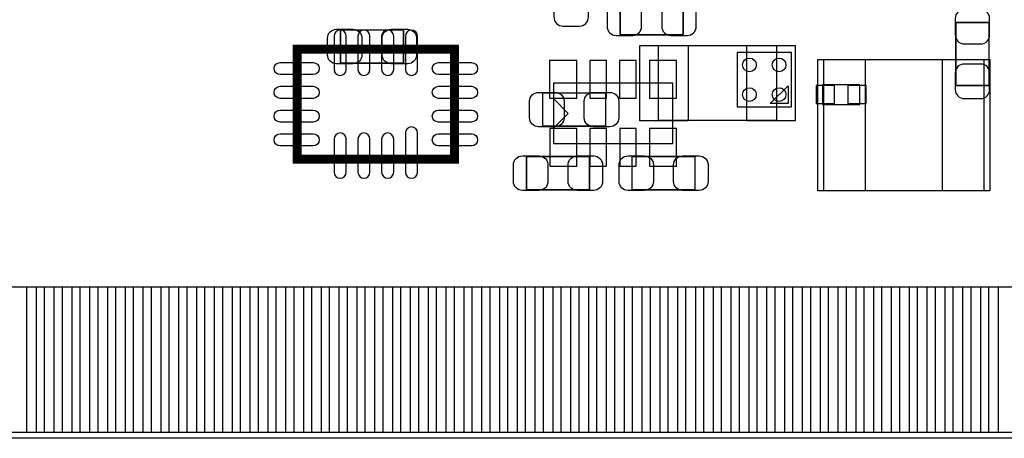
# Model space of a CAD drawing. Extents: x -31 to 84, y -5 to 52.
# Tile 8 of 14: x 40 to 56, y 0 to 7. Entities that reach past the tile are written whole.
import ezdxf

# ---------------------------------------------------------------- set-up
doc = ezdxf.new("R2010")
doc.units = 0
for name, color, linetype in [('BG_OUTLINE', 231, 'CONTINUOUS'), ('PG_ASSEMBLY_BOTTOM', 253, 'CONTINUOUS'), ('PG_ASSEMBLY_TOP', 7, 'CONTINUOUS'), ('PIN_BOTTOM', 253, 'CONTINUOUS'), ('PIN_TOP', 7, 'CONTINUOUS')]:
    doc.layers.add(name, color=color, linetype=linetype)

msp = doc.modelspace()

# ---------------------------------------------------------------- linework, layer by layer
at = {"layer": 'BG_OUTLINE'}
msp.add_lwpolyline([(67.59956, 21.99894, 0.414214), (65.60058, 19.99996, 0.414214), (67.59956, 18.00098), (67.59956, 0), (16.74876, 0), (16.74876, 3.50012, 0.414214), (16.25092, 4.0005, 0.414214), (15.75054, 3.50012), (15.75054, 0), (0, 0), (0, 18.00098, 0.414214), (1.99898, 19.99996, 0.414214), (0, 21.99894), (-0.000508, 32.994092), (67.59956, 32.994092)], format="xyb", close=True, dxfattribs=at)
at = {"layer": 'PG_ASSEMBLY_BOTTOM'}
for points, const_width in [([(50.013362, 7.350252), (50.013362, 6.790436)], 0.024892), ([(51.073558, 6.790436), (51.073558, 7.350252)], 0.024892), ([(55.663592, 6.998462), (55.663592, 5.938266)], 0.024892), ([(56.223408, 6.998462), (55.663592, 6.998462)], 0.024892), ([(56.223408, 5.938266), (56.223408, 6.998462)], 0.024892), ([(50.013362, 6.790436), (51.073558, 6.790436)], 0.024892), ([(47.223426, 4.697476), (44.57319, 4.697476), (44.57319, 6.547612), (47.223426, 6.547612), (47.223426, 4.697476)], 0.1524), ([(55.663592, 5.938266), (56.223408, 5.938266)], 0.024892)]:
    msp.add_lwpolyline(points, dxfattribs=dict(at, const_width=const_width))
for points in [[(52.89804, 6.493764), (51.980084, 6.493764)], [(51.980084, 6.493764), (51.980084, 5.575808)], [(52.89804, 5.575808), (52.89804, 6.493764)], [(48.890428, 4.959604), (50.897028, 4.959604), (50.897028, 5.975604), (48.890428, 5.975604), (48.890428, 4.959604)], [(53.41874, 5.61975), (54.04866, 5.61975), (54.04866, 5.94995), (53.41874, 5.94995), (53.41874, 5.61975)], [(49.139348, 5.467604), (48.885348, 5.721604)], [(51.980084, 5.575808), (52.89804, 5.575808)], [(49.139348, 5.467604), (48.885348, 5.213604)]]:
    msp.add_lwpolyline(points, dxfattribs=at)
msp.add_lwpolyline([(52.839112, 5.634736), (52.539138, 5.634736), (52.839112, 5.93471)], close=True, dxfattribs=at)
at = {"layer": 'PG_ASSEMBLY_TOP', "const_width": 0.024892}
for points in [[(45.30471, 6.312916), (45.30471, 6.872732)], [(45.30471, 6.872732), (46.364906, 6.872732)], [(46.364906, 6.872732), (46.364906, 6.312916)], [(46.364906, 6.312916), (45.30471, 6.312916)], [(48.707802, 5.252466), (48.707802, 5.812282)], [(48.707802, 5.812282), (49.767998, 5.812282)], [(49.767998, 5.812282), (49.767998, 5.252466)], [(49.767998, 5.252466), (48.707802, 5.252466)], [(48.436276, 4.181856), (48.436276, 4.741672)], [(48.436276, 4.741672), (49.496472, 4.741672)], [(49.496472, 4.741672), (49.496472, 4.181856)], [(50.213006, 4.741672), (51.273202, 4.741672)], [(50.213006, 4.181856), (50.213006, 4.741672)], [(51.273202, 4.741672), (51.273202, 4.181856)], [(49.496472, 4.181856), (48.436276, 4.181856)], [(51.273202, 4.181856), (50.213006, 4.181856)]]:
    msp.add_lwpolyline(points, dxfattribs=at)
at = {"layer": 'PG_ASSEMBLY_TOP'}
for points in [[(50.649886, 6.60273), (50.649886, 5.352542)], [(52.649882, 6.60273), (50.649886, 6.60273)], [(52.649882, 5.352542), (52.649882, 6.60273)], [(56.138318, 6.371844), (53.438298, 6.371844)], [(53.438298, 6.371844), (53.438298, 4.17195)], [(56.138318, 4.17195), (56.138318, 6.371844)], [(50.649886, 5.352542), (52.649882, 5.352542)], [(53.438298, 4.17195), (56.138318, 4.17195)]]:
    msp.add_lwpolyline(points, dxfattribs=at)
at = {"layer": 'PIN_BOTTOM'}
for points in [[(49.477168, 7.087616), (49.477168, 7.367524, 0.414846), (49.327054, 7.517638), (49.047146, 7.517638, 0.414846), (48.897032, 7.367524), (48.897032, 7.087616, 0.414846), (49.047146, 6.937502), (49.327054, 6.937502, 0.414846)], [(49.943512, 6.780276), (50.22342, 6.780276, 0.414846), (50.373534, 6.93039), (50.373534, 7.210298, 0.414846), (50.22342, 7.360412), (49.943512, 7.360412, 0.414846), (49.793398, 7.210298), (49.793398, 6.93039, 0.414846)], [(51.143408, 7.360412), (50.8635, 7.360412, 0.414846), (50.713386, 7.210298), (50.713386, 6.93039, 0.414846), (50.8635, 6.780276), (51.143408, 6.780276, 0.414846), (51.293522, 6.93039), (51.293522, 7.210298, 0.414846)], [(55.653432, 7.068312), (55.653432, 6.788404, 0.414846), (55.803546, 6.63829), (56.083454, 6.63829, 0.414846), (56.233568, 6.788404), (56.233568, 7.068312, 0.414846), (56.083454, 7.218426), (55.803546, 7.218426, 0.414846)], [(45.19676, 6.767068), (45.19676, 6.208268, 1), (45.39996, 6.208268), (45.39996, 6.767068, 1)], [(45.59681, 6.767068), (45.59681, 6.208268, 1), (45.80001, 6.208268), (45.80001, 6.767068, 1)], [(45.996606, 6.767068), (45.996606, 6.208268, 1), (46.199806, 6.208268), (46.199806, 6.767068, 1)], [(46.396656, 6.767068), (46.396656, 6.208268, 1), (46.599856, 6.208268), (46.599856, 6.767068, 1)], [(44.845224, 6.120892), (44.286424, 6.120892, -1), (44.286424, 6.324092), (44.845224, 6.324092, -1)], [(47.510192, 6.120892), (46.951392, 6.120892, -1), (46.951392, 6.324092), (47.510192, 6.324092, -1)], [(56.233568, 5.868416), (56.233568, 6.148324, 0.414846), (56.083454, 6.298438), (55.803546, 6.298438, 0.414846), (55.653432, 6.148324), (55.653432, 5.868416, 0.414846), (55.803546, 5.718302), (56.083454, 5.718302, 0.414846)], [(44.845224, 5.720842), (44.286424, 5.720842, -1), (44.286424, 5.924042), (44.845224, 5.924042, -1)], [(47.510192, 5.720842), (46.951392, 5.720842, -1), (46.951392, 5.924042), (47.510192, 5.924042, -1)], [(44.845224, 5.321046), (44.286424, 5.321046, -1), (44.286424, 5.524246), (44.845224, 5.524246, -1)], [(47.510192, 5.321046), (46.951392, 5.321046, -1), (46.951392, 5.524246), (47.510192, 5.524246, -1)], [(46.396656, 5.13842), (46.396656, 4.47802, 1), (46.599856, 4.47802), (46.599856, 5.13842, 1)], [(44.845224, 4.920996), (44.286424, 4.920996, -1), (44.286424, 5.124196), (44.845224, 5.124196, -1)], [(45.19676, 5.03682), (45.19676, 4.47802, 1), (45.39996, 4.47802), (45.39996, 5.03682, 1)], [(45.59681, 5.03682), (45.59681, 4.47802, 1), (45.80001, 4.47802), (45.80001, 5.03682, 1)], [(45.996606, 5.03682), (45.996606, 4.47802, 1), (46.199806, 4.47802), (46.199806, 5.03682, 1)], [(47.510192, 4.920996), (46.951392, 4.920996, -1), (46.951392, 5.124196), (47.510192, 5.124196, -1)]]:
    msp.add_lwpolyline(points, format="xyb", close=True, dxfattribs=at)
for points in [[(48.823118, 6.356604), (48.823118, 5.721604), (49.280318, 5.721604), (49.280318, 6.356604)], [(49.503584, 6.356604), (49.503584, 5.721604), (49.782984, 5.721604), (49.782984, 6.356604)], [(50.00371, 6.356604), (50.00371, 5.721604), (50.28311, 5.721604), (50.28311, 6.356604)], [(50.503836, 6.356604), (50.503836, 5.721604), (50.961036, 5.721604), (50.961036, 6.356604)], [(53.314346, 5.93725), (53.314346, 5.63245), (53.619146, 5.63245), (53.619146, 5.93725)], [(53.848254, 5.93725), (53.848254, 5.63245), (54.153054, 5.63245), (54.153054, 5.93725)], [(48.82642, 5.213604), (48.82642, 4.578604), (49.28362, 4.578604), (49.28362, 5.213604)], [(49.504346, 5.213604), (49.504346, 4.578604), (49.783746, 4.578604), (49.783746, 5.213604)], [(50.004472, 5.213604), (50.004472, 4.578604), (50.283872, 4.578604), (50.283872, 5.213604)], [(50.504598, 5.213604), (50.504598, 4.578604), (50.961798, 4.578604), (50.961798, 5.213604)], [(40.021002, 0.100076), (40.021002, 2.549906), (40.478202, 2.549906), (40.478202, 0.100076)], [(40.62095, 0.100076), (40.62095, 2.549906), (41.07815, 2.549906), (41.07815, 0.100076)], [(41.220898, 0.100076), (41.220898, 2.549906), (41.678098, 2.549906), (41.678098, 0.100076)], [(41.820846, 0.100076), (41.820846, 2.549906), (42.278046, 2.549906), (42.278046, 0.100076)], [(42.420794, 0.100076), (42.420794, 2.549906), (42.877994, 2.549906), (42.877994, 0.100076)], [(43.020996, 0.100076), (43.020996, 2.549906), (43.478196, 2.549906), (43.478196, 0.100076)], [(43.620944, 0.100076), (43.620944, 2.549906), (44.078144, 2.549906), (44.078144, 0.100076)], [(44.220892, 0.100076), (44.220892, 2.549906), (44.678092, 2.549906), (44.678092, 0.100076)], [(44.82084, 0.100076), (44.82084, 2.549906), (45.27804, 2.549906), (45.27804, 0.100076)], [(45.420788, 0.100076), (45.420788, 2.549906), (45.877988, 2.549906), (45.877988, 0.100076)], [(46.02099, 0.100076), (46.02099, 2.549906), (46.47819, 2.549906), (46.47819, 0.100076)], [(46.620938, 0.100076), (46.620938, 2.549906), (47.078138, 2.549906), (47.078138, 0.100076)], [(47.220886, 0.100076), (47.220886, 2.549906), (47.678086, 2.549906), (47.678086, 0.100076)], [(47.820834, 0.100076), (47.820834, 2.549906), (48.278034, 2.549906), (48.278034, 0.100076)], [(48.420782, 0.100076), (48.420782, 2.549906), (48.877982, 2.549906), (48.877982, 0.100076)], [(49.020984, 0.100076), (49.020984, 2.549906), (49.478184, 2.549906), (49.478184, 0.100076)], [(49.620932, 0.100076), (49.620932, 2.549906), (50.078132, 2.549906), (50.078132, 0.100076)], [(50.22088, 0.100076), (50.22088, 2.549906), (50.67808, 2.549906), (50.67808, 0.100076)], [(50.820828, 0.100076), (50.820828, 2.549906), (51.278028, 2.549906), (51.278028, 0.100076)], [(51.420776, 0.100076), (51.420776, 2.549906), (51.877976, 2.549906), (51.877976, 0.100076)], [(52.020978, 0.100076), (52.020978, 2.549906), (52.478178, 2.549906), (52.478178, 0.100076)], [(52.620926, 0.100076), (52.620926, 2.549906), (53.078126, 2.549906), (53.078126, 0.100076)], [(53.220874, 0.100076), (53.220874, 2.549906), (53.678074, 2.549906), (53.678074, 0.100076)], [(53.820822, 0.100076), (53.820822, 2.549906), (54.278022, 2.549906), (54.278022, 0.100076)], [(54.42077, 0.100076), (54.42077, 2.549906), (54.87797, 2.549906), (54.87797, 0.100076)], [(55.020972, 0.100076), (55.020972, 2.549906), (55.478172, 2.549906), (55.478172, 0.100076)], [(55.62092, 0.100076), (55.62092, 2.549906), (56.07812, 2.549906), (56.07812, 0.100076)], [(56.220868, 0.100076), (56.220868, 2.549906), (56.678068, 2.549906), (56.678068, 0.100076)]]:
    msp.add_lwpolyline(points, close=True, dxfattribs=at)
for centre in [(52.189126, 6.284722), (52.688998, 6.284722), (52.189126, 5.78485), (52.688998, 5.78485)]:
    msp.add_circle(centre, 0.115062, dxfattribs=at)
at = {"layer": 'PIN_TOP'}
for points in [[(45.23486, 6.882892), (45.514768, 6.882892, -0.414846), (45.664882, 6.732778), (45.664882, 6.45287, -0.414846), (45.514768, 6.302756), (45.23486, 6.302756, -0.414846), (45.084746, 6.45287), (45.084746, 6.732778, -0.414846)], [(46.434756, 6.302756), (46.154848, 6.302756, -0.414846), (46.004734, 6.45287), (46.004734, 6.732778, -0.414846), (46.154848, 6.882892), (46.434756, 6.882892, -0.414846), (46.58487, 6.732778), (46.58487, 6.45287, -0.414846)], [(48.637952, 5.822442), (48.91786, 5.822442, -0.414846), (49.067974, 5.672328), (49.067974, 5.39242, -0.414846), (48.91786, 5.242306), (48.637952, 5.242306, -0.414846), (48.487838, 5.39242), (48.487838, 5.672328, -0.414846)], [(49.837848, 5.242306), (49.55794, 5.242306, -0.414846), (49.407826, 5.39242), (49.407826, 5.672328, -0.414846), (49.55794, 5.822442), (49.837848, 5.822442, -0.414846), (49.987962, 5.672328), (49.987962, 5.39242, -0.414846)], [(48.366426, 4.751832), (48.646334, 4.751832, -0.414846), (48.796448, 4.601718), (48.796448, 4.32181, -0.414846), (48.646334, 4.171696), (48.366426, 4.171696, -0.414846), (48.216312, 4.32181), (48.216312, 4.601718, -0.414846)], [(49.566322, 4.171696), (49.286414, 4.171696, -0.414846), (49.1363, 4.32181), (49.1363, 4.601718, -0.414846), (49.286414, 4.751832), (49.566322, 4.751832, -0.414846), (49.716436, 4.601718), (49.716436, 4.32181, -0.414846)], [(50.143156, 4.751832), (50.423064, 4.751832, -0.414846), (50.573178, 4.601718), (50.573178, 4.32181, -0.414846), (50.423064, 4.171696), (50.143156, 4.171696, -0.414846), (49.993042, 4.32181), (49.993042, 4.601718, -0.414846)], [(51.343052, 4.171696), (51.063144, 4.171696, -0.414846), (50.91303, 4.32181), (50.91303, 4.601718, -0.414846), (51.063144, 4.751832), (51.343052, 4.751832, -0.414846), (51.493166, 4.601718), (51.493166, 4.32181, -0.414846)]]:
    msp.add_lwpolyline(points, format="xyb", close=True, dxfattribs=at)
for points in [[(50.343435, 6.612636), (51.156489, 6.612636), (51.156489, 5.342636), (50.343435, 5.342636)], [(52.143279, 6.612636), (52.956333, 6.612636), (52.956333, 5.342636), (52.143279, 5.342636)], [(53.339238, 4.167124), (53.339238, 6.376924), (54.139338, 6.376924), (54.139338, 4.167124)], [(55.437278, 4.167124), (55.437278, 6.376924), (56.237378, 6.376924), (56.237378, 4.167124)], [(39.720774, 0.100076), (39.720774, 2.549906), (40.177974, 2.549906), (40.177974, 0.100076)], [(40.320976, 0.100076), (40.320976, 2.549906), (40.778176, 2.549906), (40.778176, 0.100076)], [(40.920924, 0.100076), (40.920924, 2.549906), (41.378124, 2.549906), (41.378124, 0.100076)], [(41.520872, 0.100076), (41.520872, 2.549906), (41.978072, 2.549906), (41.978072, 0.100076)], [(42.12082, 0.100076), (42.12082, 2.549906), (42.57802, 2.549906), (42.57802, 0.100076)], [(42.720768, 0.100076), (42.720768, 2.549906), (43.177968, 2.549906), (43.177968, 0.100076)], [(43.32097, 0.100076), (43.32097, 2.549906), (43.77817, 2.549906), (43.77817, 0.100076)], [(43.920918, 0.100076), (43.920918, 2.549906), (44.378118, 2.549906), (44.378118, 0.100076)], [(44.520866, 0.100076), (44.520866, 2.549906), (44.978066, 2.549906), (44.978066, 0.100076)], [(45.120814, 0.100076), (45.120814, 2.549906), (45.578014, 2.549906), (45.578014, 0.100076)], [(45.721016, 0.100076), (45.721016, 2.549906), (46.178216, 2.549906), (46.178216, 0.100076)], [(46.320964, 0.100076), (46.320964, 2.549906), (46.778164, 2.549906), (46.778164, 0.100076)], [(46.920912, 0.100076), (46.920912, 2.549906), (47.378112, 2.549906), (47.378112, 0.100076)], [(47.52086, 0.100076), (47.52086, 2.549906), (47.97806, 2.549906), (47.97806, 0.100076)], [(48.120808, 0.100076), (48.120808, 2.549906), (48.578008, 2.549906), (48.578008, 0.100076)], [(48.72101, 0.100076), (48.72101, 2.549906), (49.17821, 2.549906), (49.17821, 0.100076)], [(49.320958, 0.100076), (49.320958, 2.549906), (49.778158, 2.549906), (49.778158, 0.100076)], [(49.920906, 0.100076), (49.920906, 2.549906), (50.378106, 2.549906), (50.378106, 0.100076)], [(50.520854, 0.100076), (50.520854, 2.549906), (50.978054, 2.549906), (50.978054, 0.100076)], [(51.120802, 0.100076), (51.120802, 2.549906), (51.578002, 2.549906), (51.578002, 0.100076)], [(51.721004, 0.100076), (51.721004, 2.549906), (52.178204, 2.549906), (52.178204, 0.100076)], [(52.320952, 0.100076), (52.320952, 2.549906), (52.778152, 2.549906), (52.778152, 0.100076)], [(52.9209, 0.100076), (52.9209, 2.549906), (53.3781, 2.549906), (53.3781, 0.100076)], [(53.520848, 0.100076), (53.520848, 2.549906), (53.978048, 2.549906), (53.978048, 0.100076)], [(54.120796, 0.100076), (54.120796, 2.549906), (54.577996, 2.549906), (54.577996, 0.100076)], [(54.720998, 0.100076), (54.720998, 2.549906), (55.178198, 2.549906), (55.178198, 0.100076)], [(55.320946, 0.100076), (55.320946, 2.549906), (55.778146, 2.549906), (55.778146, 0.100076)], [(55.920894, 0.100076), (55.920894, 2.549906), (56.378094, 2.549906), (56.378094, 0.100076)]]:
    msp.add_lwpolyline(points, close=True, dxfattribs=at)

doc.saveas('drawing.dxf')
